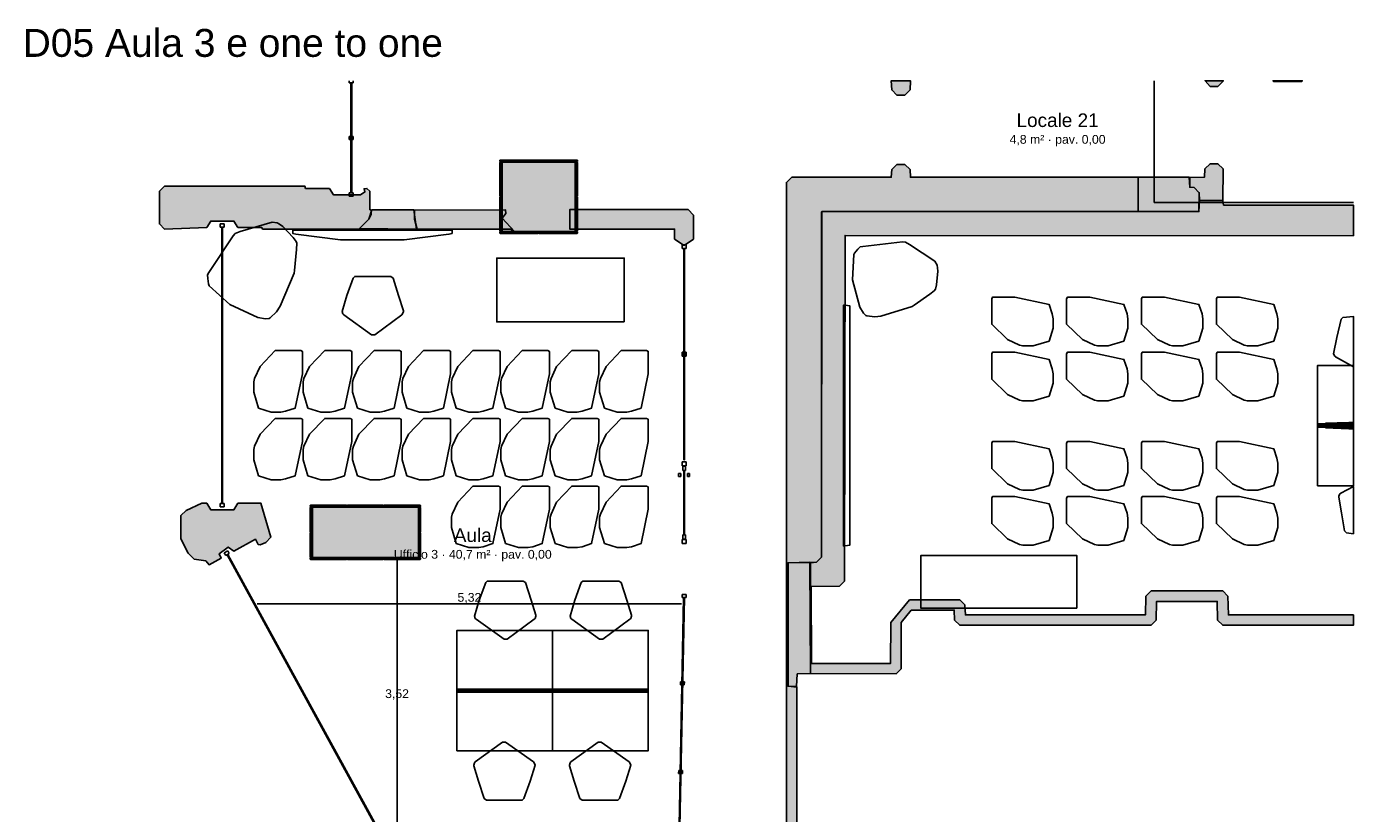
# Model space of a CAD drawing. Header units: millimetres. Extents: x -18533 to 137888, y -83624 to 7711.
# Tile 6 of 38: x -8302 to 8350, y -36166 to -26295. Entities that reach past the tile are written whole.
import ezdxf
from ezdxf.enums import TextEntityAlignment as Align

# ---------------------------------------------------------------- set-up
doc = ezdxf.new("R2010")
doc.units = ezdxf.units.MM
for name, color, linetype in [('A-ARREDI', 9, 'Continuous'), ('A-MISURE', 40, 'Continuous'), ('A-MURI-ESISTENTI', 7, 'Continuous'), ('A-MURI-NUOVI', 40, 'Continuous'), ('A-PARETI-VETRATE', 5, 'Continuous'), ('A-PILASTRI', 8, 'Continuous'), ('A-SOPPALCO-PROIEZIONE', 8, 'Continuous'), ('A-TESTI', 7, 'Continuous'), ('A-VETRINE', 4, 'Continuous')]:
    doc.layers.add(name, color=color, linetype=linetype)
doc.styles.add('VISIO', font='arial.ttf')

msp = doc.modelspace()

# ---------------------------------------------------------------- hatches: boundary and pattern name
at = {"layer": 'A-MURI-ESISTENTI'}
for points in [[(2620, -27155), (2555, -27090), (2550, -26975), (2790, -26975), (2785, -27090), (2720, -27155), (2620, -27155)], [(6715, -26980), (6650, -27045), (6550, -27045), (6489, -26975), (6715, -26975), (6715, -26980)], [(7350, -26985), (7340, -26975), (7710, -26975), (7700, -26985), (7350, -26985)], [(1680, -28615), (1680, -28620), (1675, -28620), (1675, -32950), (1610, -33015), (1530, -33016), (1530, -33015), (1255, -33020), (1255, -34570), (1365, -34580), (1365, -37110), (1942, -37111), (2843, -37111), (3030, -37111), (5850, -37111), (5850, -37115), (5920, -37115), (5985, -37180), (5990, -37865), (8350, -37865), (8350, -37995), (5920, -37995), (5855, -37930), (5850, -37245), (3030, -37245), (3030, -37873), (2843, -37873), (2843, -37245), (1235, -37245), (1235, -37111), (1235, -28250), (1300, -28185), (2550, -28185), (2555, -28090), (2620, -28025), (2720, -28025), (2785, -28090), (2790, -28185), (5650, -28185), (5650, -28615), (1680, -28615)], [(6420, -28475), (6415, -28380), (6350, -28315), (6295, -28310), (6295, -28190), (6480, -28185), (6485, -28080), (6550, -28015), (6650, -28015), (6715, -28080), (6710, -28475), (6420, -28475)], [(-5340, -28835), (-5350, -28815), (-5650, -28815), (-5700, -28735), (-5990, -28735), (-6040, -28815), (-6570, -28835), (-6635, -28770), (-6635, -28360), (-6570, -28295), (-4810, -28295), (-4800, -28325), (-4500, -28325), (-4450, -28405), (-4110, -28405), (-4056, -28369), (-4065, -28330), (-4030, -28325), (-3995, -28360), (-3995, -28590), (-3975, -28600), (-3975, -28650), (-4005, -28710), (-4130, -28835), (-5340, -28835)], [(5650, -28615), (5650, -28185), (6290, -28185), (6295, -28310), (6350, -28315), (6415, -28380), (6410, -28615), (5650, -28615)], [(6410, -28615), (6415, -28380), (6420, -28475), (6410, -28615)], [(-2230, -28835), (-3400, -28835), (-3435, -28710), (-3435, -28600), (-2290, -28595), (-2285, -28640), (-2335, -28700), (-2180, -28865), (-2230, -28835)], [(1535, -34410), (1535, -33020), (1610, -33015), (1675, -32950), (1680, -28620), (5650, -28616), (6410, -28615), (6420, -28475), (6710, -28475), (6720, -28535), (8350, -28535), (8350, -28920), (1970, -28915), (1965, -33250), (1900, -33315), (1545, -33320), (1550, -34285), (2540, -34285), (2545, -33770), (2780, -33485), (3410, -33485), (3475, -33550), (3480, -33675), (5740, -33675), (5745, -33440), (5810, -33375), (6710, -33375), (6775, -33440), (6780, -33675), (8350, -33675), (8350, -33805), (6710, -33805), (6645, -33740), (6640, -33505), (5880, -33505), (5875, -33740), (5810, -33805), (3410, -33805), (3345, -33740), (3340, -33615), (2800, -33615), (2675, -33770), (2675, -34350), (2610, -34415), (1535, -34410)], [(1675, -32950), (1675, -28620), (1680, -28620), (1675, -32950)], [(5650, -28615), (5650, -28616), (1680, -28620), (1680, -28615), (5650, -28615)], [(6410, -28615), (5650, -28616), (5650, -28615), (6410, -28615)], [(-6050, -32995), (-6200, -32975), (-6275, -32900), (-6365, -32720), (-6365, -32430), (-6300, -32365), (-6100, -32275), (-6040, -32275), (-5990, -32355), (-5700, -32355), (-5650, -32275), (-5360, -32275), (-5235, -32700), (-5300, -32765), (-5370, -32795), (-5395, -32790), (-5430, -32725), (-5700, -32875), (-5770, -32825), (-5885, -32910), (-5860, -32965), (-6010, -33045), (-6050, -32995)], [(1530, -33016), (1255, -33020), (1530, -33015), (1530, -33016)], [(1255, -34570), (1255, -33020), (1530, -33016), (1535, -34410), (1370, -34415), (1360, -34575), (1255, -34570)], [(1535, -33020), (1535, -34410), (1530, -33016), (1610, -33015), (1535, -33020)]]:
    msp.add_hatch(color=7, dxfattribs=at).paths.add_polyline_path(points)
at = {"layer": 'A-MURI-NUOVI'}
for points in [[(-4125, -28830), (-4005, -28710), (-3970, -28595), (-3440, -28595), (-3410, -28835), (-4125, -28830)], [(70, -28660), (70, -28960), (-50, -29040), (-170, -28960), (-170, -28835), (-1485, -28835), (-1485, -28590), (0, -28590), (70, -28660)]]:
    msp.add_hatch(color=40, dxfattribs=at).paths.add_polyline_path(points)
at = {"layer": 'A-PILASTRI'}
for points in [[(-2361, -27987), (-2361, -27973), (-2357, -27969), (-1882, -27969), (-1878, -27973), (-1878, -27987), (-2361, -27987)], [(-1872, -27987), (-1872, -27973), (-1868, -27969), (-1393, -27969), (-1389, -27973), (-1389, -27987), (-1872, -27987)], [(-2343, -28427), (-2357, -28427), (-2361, -28423), (-2361, -27999), (-2357, -27995), (-2343, -27995), (-2343, -28427)], [(-2335, -28865), (-2335, -27995), (-1415, -27995), (-1415, -28865), (-2335, -28865)], [(-1407, -27995), (-1393, -27995), (-1389, -27999), (-1389, -28423), (-1393, -28427), (-1407, -28427), (-1407, -27995)], [(-2343, -28865), (-2357, -28865), (-2361, -28861), (-2361, -28437), (-2357, -28433), (-2343, -28433), (-2343, -28865)], [(-1407, -28433), (-1393, -28433), (-1389, -28437), (-1389, -28861), (-1393, -28865), (-1407, -28865), (-1407, -28433)], [(-1878, -28873), (-1878, -28887), (-1882, -28891), (-2357, -28891), (-2361, -28887), (-2361, -28873), (-1878, -28873)], [(-1389, -28873), (-1389, -28887), (-1393, -28891), (-1868, -28891), (-1872, -28887), (-1872, -28873), (-1389, -28873)], [(-4741, -32317), (-4741, -32303), (-4737, -32299), (-4287, -32299), (-4283, -32303), (-4283, -32317), (-4741, -32317)], [(-4277, -32317), (-4277, -32303), (-4273, -32299), (-3827, -32299), (-3823, -32303), (-3823, -32317), (-4277, -32317)], [(-3817, -32317), (-3817, -32303), (-3813, -32299), (-3363, -32299), (-3359, -32303), (-3359, -32317), (-3817, -32317)], [(-4723, -32637), (-4737, -32637), (-4741, -32633), (-4741, -32329), (-4737, -32325), (-4723, -32325), (-4723, -32637)], [(-4715, -32955), (-4715, -32325), (-3385, -32325), (-3385, -32955), (-4715, -32955)], [(-3377, -32325), (-3363, -32325), (-3359, -32329), (-3359, -32633), (-3363, -32637), (-3377, -32637), (-3377, -32325)], [(-4723, -32955), (-4737, -32955), (-4741, -32951), (-4741, -32647), (-4737, -32643), (-4723, -32643), (-4723, -32955)], [(-3377, -32643), (-3363, -32643), (-3359, -32647), (-3359, -32951), (-3363, -32955), (-3377, -32955), (-3377, -32643)], [(-4283, -32963), (-4283, -32977), (-4287, -32981), (-4737, -32981), (-4741, -32977), (-4741, -32963), (-4283, -32963)], [(-3823, -32963), (-3823, -32977), (-3827, -32981), (-4273, -32981), (-4277, -32977), (-4277, -32963), (-3823, -32963)], [(-3359, -32963), (-3359, -32977), (-3363, -32981), (-3813, -32981), (-3817, -32977), (-3817, -32963), (-3359, -32963)]]:
    msp.add_hatch(color=8, dxfattribs=at).paths.add_polyline_path(points)

# ---------------------------------------------------------------- linework, layer by layer
at = {"layer": 'A-ARREDI'}
for points in [[(-5117, -29804), (-5163, -29874), (-5244, -29950), (-5256, -29959), (-5301, -29962), (-5399, -29945), (-5750, -29782), (-6010, -29546), (-6017, -29523), (-6027, -29454), (-6031, -29409), (-6014, -29378), (-5709, -28918), (-5682, -28889), (-5622, -28866), (-5221, -28747), (-5156, -28759), (-5126, -28775), (-5086, -28805), (-4954, -28940), (-4918, -28991), (-4911, -29014), (-4914, -29092), (-4938, -29356), (-4943, -29388), (-5117, -29804)], [(-5117, -29804), (-5163, -29874), (-5244, -29950), (-5256, -29959), (-5301, -29962), (-5399, -29945), (-5750, -29782), (-6010, -29546), (-6017, -29523), (-6027, -29454), (-6031, -29409), (-6014, -29378), (-5709, -28918), (-5682, -28889), (-5622, -28866), (-5221, -28747), (-5156, -28759), (-5126, -28775), (-5086, -28805), (-4954, -28940), (-4918, -28991), (-4911, -29014), (-4914, -29092), (-4938, -29356), (-4943, -29388), (-5117, -29804)], [(-2962, -28890), (-3002, -28900), (-3562, -28970), (-4362, -28970), (-4922, -28900), (-4962, -28890), (-4962, -28850), (-2962, -28850), (-2962, -28890)], [(-2962, -28890), (-3002, -28900), (-3562, -28970), (-4362, -28970), (-4922, -28900), (-4962, -28890), (-4962, -28850), (-2962, -28850), (-2962, -28890)], [(2420, -29927), (2344, -29937), (2245, -29925), (2231, -29921), (2202, -29891), (2157, -29813), (2065, -29474), (2078, -29155), (2090, -29136), (2132, -29089), (2161, -29060), (2192, -29054), (2691, -28997), (2727, -29000), (2778, -29028), (3095, -29237), (3125, -29289), (3131, -29320), (3134, -29365), (3117, -29536), (3103, -29591), (3090, -29609), (3035, -29653), (2837, -29790), (2811, -29805), (2420, -29927)], [(2420, -29927), (2344, -29937), (2245, -29925), (2231, -29921), (2202, -29891), (2157, -29813), (2065, -29474), (2078, -29155), (2090, -29136), (2132, -29089), (2161, -29060), (2192, -29054), (2691, -28997), (2727, -29000), (2778, -29028), (3095, -29237), (3125, -29289), (3131, -29320), (3134, -29365), (3117, -29536), (3103, -29591), (3090, -29609), (3035, -29653), (2837, -29790), (2811, -29805), (2420, -29927)], [(-800, -30000), (-2400, -30000), (-2400, -29200), (-800, -29200), (-800, -30000)], [(-800, -30000), (-2400, -30000), (-2400, -29200), (-800, -29200), (-800, -30000)], [(-3702, -29450), (-3632, -29670), (-3572, -29860), (-3572, -29870), (-3582, -29900), (-3592, -29910), (-3932, -30160), (-3972, -30160), (-4322, -29910), (-4332, -29900), (-4342, -29870), (-4282, -29670), (-4202, -29450), (-4182, -29430), (-3732, -29430), (-3702, -29450)], [(-3702, -29450), (-3632, -29670), (-3572, -29860), (-3572, -29870), (-3582, -29900), (-3592, -29910), (-3932, -30160), (-3972, -30160), (-4322, -29910), (-4332, -29900), (-4342, -29870), (-4282, -29670), (-4202, -29450), (-4182, -29430), (-3732, -29430), (-3702, -29450)], [(1970, -32810), (1950, -32810), (1950, -29790), (1970, -29790), (2030, -29800), (2030, -32800), (1970, -32810)], [(1970, -32810), (1950, -32810), (1950, -29790), (1970, -29790), (2030, -29800), (2030, -32800), (1970, -32810)], [(4530, -30240), (4330, -30300), (4200, -30300), (4160, -30290), (4010, -30220), (3810, -30030), (3810, -29710), (3820, -29690), (4100, -29690), (4530, -29780), (4570, -29900), (4580, -29960), (4580, -30080), (4530, -30240)], [(4530, -30240), (4330, -30300), (4200, -30300), (4160, -30290), (4010, -30220), (3810, -30030), (3810, -29710), (3820, -29690), (4100, -29690), (4530, -29780), (4570, -29900), (4580, -29960), (4580, -30080), (4530, -30240)], [(5470, -30240), (5270, -30300), (5140, -30300), (5100, -30290), (4950, -30220), (4750, -30030), (4750, -29710), (4760, -29690), (5040, -29690), (5470, -29780), (5510, -29900), (5520, -29960), (5520, -30080), (5470, -30240)], [(5470, -30240), (5270, -30300), (5140, -30300), (5100, -30290), (4950, -30220), (4750, -30030), (4750, -29710), (4760, -29690), (5040, -29690), (5470, -29780), (5510, -29900), (5520, -29960), (5520, -30080), (5470, -30240)], [(6410, -30240), (6210, -30300), (6080, -30300), (6040, -30290), (5890, -30220), (5690, -30030), (5690, -29710), (5700, -29690), (5980, -29690), (6410, -29780), (6450, -29900), (6460, -29960), (6460, -30080), (6410, -30240)], [(6410, -30240), (6210, -30300), (6080, -30300), (6040, -30290), (5890, -30220), (5690, -30030), (5690, -29710), (5700, -29690), (5980, -29690), (6410, -29780), (6450, -29900), (6460, -29960), (6460, -30080), (6410, -30240)], [(7350, -30240), (7150, -30300), (7020, -30300), (6980, -30290), (6830, -30220), (6630, -30030), (6630, -29710), (6640, -29690), (6920, -29690), (7350, -29780), (7390, -29900), (7400, -29960), (7400, -30080), (7350, -30240)], [(7350, -30240), (7150, -30300), (7020, -30300), (6980, -30290), (6830, -30220), (6630, -30030), (6630, -29710), (6640, -29690), (6920, -29690), (7350, -29780), (7390, -29900), (7400, -29960), (7400, -30080), (7350, -30240)], [(8126, -30437), (8115, -30428), (8101, -30399), (8140, -30194), (8197, -29967), (8215, -29945), (8350, -29931), (8350, -30564), (8126, -30437)], [(8126, -30437), (8115, -30428), (8101, -30399), (8140, -30194), (8197, -29967), (8215, -29945), (8350, -29931), (8350, -30564), (8126, -30437)], [(-5390, -31080), (-5450, -30880), (-5450, -30750), (-5440, -30710), (-5370, -30560), (-5180, -30360), (-4860, -30360), (-4840, -30370), (-4840, -30650), (-4930, -31080), (-5050, -31120), (-5110, -31130), (-5230, -31130), (-5390, -31080)], [(-5390, -31080), (-5450, -30880), (-5450, -30750), (-5440, -30710), (-5370, -30560), (-5180, -30360), (-4860, -30360), (-4840, -30370), (-4840, -30650), (-4930, -31080), (-5050, -31120), (-5110, -31130), (-5230, -31130), (-5390, -31080)], [(-4770, -31080), (-4830, -30880), (-4830, -30750), (-4820, -30710), (-4750, -30560), (-4560, -30360), (-4240, -30360), (-4220, -30370), (-4220, -30650), (-4310, -31080), (-4430, -31120), (-4490, -31130), (-4610, -31130), (-4770, -31080)], [(-4770, -31080), (-4830, -30880), (-4830, -30750), (-4820, -30710), (-4750, -30560), (-4560, -30360), (-4240, -30360), (-4220, -30370), (-4220, -30650), (-4310, -31080), (-4430, -31120), (-4490, -31130), (-4610, -31130), (-4770, -31080)], [(-4150, -31080), (-4210, -30880), (-4210, -30750), (-4200, -30710), (-4130, -30560), (-3940, -30360), (-3620, -30360), (-3600, -30370), (-3600, -30650), (-3690, -31080), (-3810, -31120), (-3870, -31130), (-3990, -31130), (-4150, -31080)], [(-4150, -31080), (-4210, -30880), (-4210, -30750), (-4200, -30710), (-4130, -30560), (-3940, -30360), (-3620, -30360), (-3600, -30370), (-3600, -30650), (-3690, -31080), (-3810, -31120), (-3870, -31130), (-3990, -31130), (-4150, -31080)], [(-3530, -31080), (-3590, -30880), (-3590, -30750), (-3580, -30710), (-3510, -30560), (-3320, -30360), (-3000, -30360), (-2980, -30370), (-2980, -30650), (-3070, -31080), (-3190, -31120), (-3250, -31130), (-3370, -31130), (-3530, -31080)], [(-3530, -31080), (-3590, -30880), (-3590, -30750), (-3580, -30710), (-3510, -30560), (-3320, -30360), (-3000, -30360), (-2980, -30370), (-2980, -30650), (-3070, -31080), (-3190, -31120), (-3250, -31130), (-3370, -31130), (-3530, -31080)], [(-2910, -31080), (-2970, -30880), (-2970, -30750), (-2960, -30710), (-2890, -30560), (-2700, -30360), (-2380, -30360), (-2360, -30370), (-2360, -30650), (-2450, -31080), (-2570, -31120), (-2630, -31130), (-2750, -31130), (-2910, -31080)], [(-2910, -31080), (-2970, -30880), (-2970, -30750), (-2960, -30710), (-2890, -30560), (-2700, -30360), (-2380, -30360), (-2360, -30370), (-2360, -30650), (-2450, -31080), (-2570, -31120), (-2630, -31130), (-2750, -31130), (-2910, -31080)], [(-2290, -31080), (-2350, -30880), (-2350, -30750), (-2340, -30710), (-2270, -30560), (-2080, -30360), (-1760, -30360), (-1740, -30370), (-1740, -30650), (-1830, -31080), (-1950, -31120), (-2010, -31130), (-2130, -31130), (-2290, -31080)], [(-2290, -31080), (-2350, -30880), (-2350, -30750), (-2340, -30710), (-2270, -30560), (-2080, -30360), (-1760, -30360), (-1740, -30370), (-1740, -30650), (-1830, -31080), (-1950, -31120), (-2010, -31130), (-2130, -31130), (-2290, -31080)], [(-1670, -31080), (-1730, -30880), (-1730, -30750), (-1720, -30710), (-1650, -30560), (-1460, -30360), (-1140, -30360), (-1120, -30370), (-1120, -30650), (-1210, -31080), (-1330, -31120), (-1390, -31130), (-1510, -31130), (-1670, -31080)], [(-1670, -31080), (-1730, -30880), (-1730, -30750), (-1720, -30710), (-1650, -30560), (-1460, -30360), (-1140, -30360), (-1120, -30370), (-1120, -30650), (-1210, -31080), (-1330, -31120), (-1390, -31130), (-1510, -31130), (-1670, -31080)], [(-1050, -31080), (-1110, -30880), (-1110, -30750), (-1100, -30710), (-1030, -30560), (-840, -30360), (-520, -30360), (-500, -30370), (-500, -30650), (-590, -31080), (-710, -31120), (-770, -31130), (-890, -31130), (-1050, -31080)], [(-1050, -31080), (-1110, -30880), (-1110, -30750), (-1100, -30710), (-1030, -30560), (-840, -30360), (-520, -30360), (-500, -30370), (-500, -30650), (-590, -31080), (-710, -31120), (-770, -31130), (-890, -31130), (-1050, -31080)], [(4530, -30930), (4330, -30990), (4200, -30990), (4160, -30980), (4010, -30910), (3810, -30720), (3810, -30400), (3820, -30380), (4100, -30380), (4530, -30470), (4570, -30590), (4580, -30650), (4580, -30770), (4530, -30930)], [(4530, -30930), (4330, -30990), (4200, -30990), (4160, -30980), (4010, -30910), (3810, -30720), (3810, -30400), (3820, -30380), (4100, -30380), (4530, -30470), (4570, -30590), (4580, -30650), (4580, -30770), (4530, -30930)], [(5470, -30930), (5270, -30990), (5140, -30990), (5100, -30980), (4950, -30910), (4750, -30720), (4750, -30400), (4760, -30380), (5040, -30380), (5470, -30470), (5510, -30590), (5520, -30650), (5520, -30770), (5470, -30930)], [(5470, -30930), (5270, -30990), (5140, -30990), (5100, -30980), (4950, -30910), (4750, -30720), (4750, -30400), (4760, -30380), (5040, -30380), (5470, -30470), (5510, -30590), (5520, -30650), (5520, -30770), (5470, -30930)], [(6410, -30930), (6210, -30990), (6080, -30990), (6040, -30980), (5890, -30910), (5690, -30720), (5690, -30400), (5700, -30380), (5980, -30380), (6410, -30470), (6450, -30590), (6460, -30650), (6460, -30770), (6410, -30930)], [(6410, -30930), (6210, -30990), (6080, -30990), (6040, -30980), (5890, -30910), (5690, -30720), (5690, -30400), (5700, -30380), (5980, -30380), (6410, -30470), (6450, -30590), (6460, -30650), (6460, -30770), (6410, -30930)], [(7350, -30930), (7150, -30990), (7020, -30990), (6980, -30980), (6830, -30910), (6630, -30720), (6630, -30400), (6640, -30380), (6920, -30380), (7350, -30470), (7390, -30590), (7400, -30650), (7400, -30770), (7350, -30930)], [(7350, -30930), (7150, -30990), (7020, -30990), (6980, -30980), (6830, -30910), (6630, -30720), (6630, -30400), (6640, -30380), (6920, -30380), (7350, -30470), (7390, -30590), (7400, -30650), (7400, -30770), (7350, -30930)], [(7900, -31305), (7900, -30545), (8350, -30545), (8350, -31305), (7900, -31305)], [(7900, -31305), (7900, -30545), (8350, -30545), (8350, -31305), (7900, -31305)], [(-5390, -31930), (-5450, -31730), (-5450, -31600), (-5440, -31560), (-5370, -31410), (-5180, -31210), (-4860, -31210), (-4840, -31220), (-4840, -31500), (-4930, -31930), (-5050, -31970), (-5110, -31980), (-5230, -31980), (-5390, -31930)], [(-5390, -31930), (-5450, -31730), (-5450, -31600), (-5440, -31560), (-5370, -31410), (-5180, -31210), (-4860, -31210), (-4840, -31220), (-4840, -31500), (-4930, -31930), (-5050, -31970), (-5110, -31980), (-5230, -31980), (-5390, -31930)], [(-4770, -31930), (-4830, -31730), (-4830, -31600), (-4820, -31560), (-4750, -31410), (-4560, -31210), (-4240, -31210), (-4220, -31220), (-4220, -31500), (-4310, -31930), (-4430, -31970), (-4490, -31980), (-4610, -31980), (-4770, -31930)], [(-4770, -31930), (-4830, -31730), (-4830, -31600), (-4820, -31560), (-4750, -31410), (-4560, -31210), (-4240, -31210), (-4220, -31220), (-4220, -31500), (-4310, -31930), (-4430, -31970), (-4490, -31980), (-4610, -31980), (-4770, -31930)], [(-4150, -31930), (-4210, -31730), (-4210, -31600), (-4200, -31560), (-4130, -31410), (-3940, -31210), (-3620, -31210), (-3600, -31220), (-3600, -31500), (-3690, -31930), (-3810, -31970), (-3870, -31980), (-3990, -31980), (-4150, -31930)], [(-4150, -31930), (-4210, -31730), (-4210, -31600), (-4200, -31560), (-4130, -31410), (-3940, -31210), (-3620, -31210), (-3600, -31220), (-3600, -31500), (-3690, -31930), (-3810, -31970), (-3870, -31980), (-3990, -31980), (-4150, -31930)], [(-3530, -31930), (-3590, -31730), (-3590, -31600), (-3580, -31560), (-3510, -31410), (-3320, -31210), (-3000, -31210), (-2980, -31220), (-2980, -31500), (-3070, -31930), (-3190, -31970), (-3250, -31980), (-3370, -31980), (-3530, -31930)], [(-3530, -31930), (-3590, -31730), (-3590, -31600), (-3580, -31560), (-3510, -31410), (-3320, -31210), (-3000, -31210), (-2980, -31220), (-2980, -31500), (-3070, -31930), (-3190, -31970), (-3250, -31980), (-3370, -31980), (-3530, -31930)], [(-2910, -31930), (-2970, -31730), (-2970, -31600), (-2960, -31560), (-2890, -31410), (-2700, -31210), (-2380, -31210), (-2360, -31220), (-2360, -31500), (-2450, -31930), (-2570, -31970), (-2630, -31980), (-2750, -31980), (-2910, -31930)], [(-2910, -31930), (-2970, -31730), (-2970, -31600), (-2960, -31560), (-2890, -31410), (-2700, -31210), (-2380, -31210), (-2360, -31220), (-2360, -31500), (-2450, -31930), (-2570, -31970), (-2630, -31980), (-2750, -31980), (-2910, -31930)], [(-2290, -31930), (-2350, -31730), (-2350, -31600), (-2340, -31560), (-2270, -31410), (-2080, -31210), (-1760, -31210), (-1740, -31220), (-1740, -31500), (-1830, -31930), (-1950, -31970), (-2010, -31980), (-2130, -31980), (-2290, -31930)], [(-2290, -31930), (-2350, -31730), (-2350, -31600), (-2340, -31560), (-2270, -31410), (-2080, -31210), (-1760, -31210), (-1740, -31220), (-1740, -31500), (-1830, -31930), (-1950, -31970), (-2010, -31980), (-2130, -31980), (-2290, -31930)], [(-1670, -31930), (-1730, -31730), (-1730, -31600), (-1720, -31560), (-1650, -31410), (-1460, -31210), (-1140, -31210), (-1120, -31220), (-1120, -31500), (-1210, -31930), (-1330, -31970), (-1390, -31980), (-1510, -31980), (-1670, -31930)], [(-1670, -31930), (-1730, -31730), (-1730, -31600), (-1720, -31560), (-1650, -31410), (-1460, -31210), (-1140, -31210), (-1120, -31220), (-1120, -31500), (-1210, -31930), (-1330, -31970), (-1390, -31980), (-1510, -31980), (-1670, -31930)], [(-1050, -31930), (-1110, -31730), (-1110, -31600), (-1100, -31560), (-1030, -31410), (-840, -31210), (-520, -31210), (-500, -31220), (-500, -31500), (-590, -31930), (-710, -31970), (-770, -31980), (-890, -31980), (-1050, -31930)], [(-1050, -31930), (-1110, -31730), (-1110, -31600), (-1100, -31560), (-1030, -31410), (-840, -31210), (-520, -31210), (-500, -31220), (-500, -31500), (-590, -31930), (-710, -31970), (-770, -31980), (-890, -31980), (-1050, -31930)], [(7900, -31280), (8350, -31280), (8350, -31320), (7900, -31320), (7900, -31280)], [(7900, -31280), (8350, -31280), (8350, -31320), (7900, -31320), (7900, -31280)], [(7900, -31295), (8350, -31295), (8350, -32055), (7900, -32055), (7900, -31295)], [(7900, -31295), (8350, -31295), (8350, -32055), (7900, -32055), (7900, -31295)], [(8000, -31330), (8000, -31270), (8290, -31260), (8350, -31260), (8350, -31340), (8290, -31340), (8000, -31330)], [(8000, -31330), (8000, -31270), (8290, -31260), (8350, -31260), (8350, -31340), (8290, -31340), (8000, -31330)], [(4530, -32050), (4330, -32110), (4200, -32110), (4160, -32100), (4010, -32030), (3810, -31840), (3810, -31520), (3820, -31500), (4100, -31500), (4530, -31590), (4570, -31710), (4580, -31770), (4580, -31890), (4530, -32050)], [(4530, -32050), (4330, -32110), (4200, -32110), (4160, -32100), (4010, -32030), (3810, -31840), (3810, -31520), (3820, -31500), (4100, -31500), (4530, -31590), (4570, -31710), (4580, -31770), (4580, -31890), (4530, -32050)], [(5470, -32050), (5270, -32110), (5140, -32110), (5100, -32100), (4950, -32030), (4750, -31840), (4750, -31520), (4760, -31500), (5040, -31500), (5470, -31590), (5510, -31710), (5520, -31770), (5520, -31890), (5470, -32050)], [(5470, -32050), (5270, -32110), (5140, -32110), (5100, -32100), (4950, -32030), (4750, -31840), (4750, -31520), (4760, -31500), (5040, -31500), (5470, -31590), (5510, -31710), (5520, -31770), (5520, -31890), (5470, -32050)], [(6410, -32050), (6210, -32110), (6080, -32110), (6040, -32100), (5890, -32030), (5690, -31840), (5690, -31520), (5700, -31500), (5980, -31500), (6410, -31590), (6450, -31710), (6460, -31770), (6460, -31890), (6410, -32050)], [(6410, -32050), (6210, -32110), (6080, -32110), (6040, -32100), (5890, -32030), (5690, -31840), (5690, -31520), (5700, -31500), (5980, -31500), (6410, -31590), (6450, -31710), (6460, -31770), (6460, -31890), (6410, -32050)], [(7350, -32050), (7150, -32110), (7020, -32110), (6980, -32100), (6830, -32030), (6630, -31840), (6630, -31520), (6640, -31500), (6920, -31500), (7350, -31590), (7390, -31710), (7400, -31770), (7400, -31890), (7350, -32050)], [(7350, -32050), (7150, -32110), (7020, -32110), (6980, -32100), (6830, -32030), (6630, -31840), (6630, -31520), (6640, -31500), (6920, -31500), (7350, -31590), (7390, -31710), (7400, -31770), (7400, -31890), (7350, -32050)], [(-2910, -32780), (-2970, -32580), (-2970, -32450), (-2960, -32410), (-2890, -32260), (-2700, -32060), (-2380, -32060), (-2360, -32070), (-2360, -32350), (-2450, -32780), (-2570, -32820), (-2630, -32830), (-2750, -32830), (-2910, -32780)], [(-2910, -32780), (-2970, -32580), (-2970, -32450), (-2960, -32410), (-2890, -32260), (-2700, -32060), (-2380, -32060), (-2360, -32070), (-2360, -32350), (-2450, -32780), (-2570, -32820), (-2630, -32830), (-2750, -32830), (-2910, -32780)], [(-2290, -32780), (-2350, -32580), (-2350, -32450), (-2340, -32410), (-2270, -32260), (-2080, -32060), (-1760, -32060), (-1740, -32070), (-1740, -32350), (-1830, -32780), (-1950, -32820), (-2010, -32830), (-2130, -32830), (-2290, -32780)], [(-2290, -32780), (-2350, -32580), (-2350, -32450), (-2340, -32410), (-2270, -32260), (-2080, -32060), (-1760, -32060), (-1740, -32070), (-1740, -32350), (-1830, -32780), (-1950, -32820), (-2010, -32830), (-2130, -32830), (-2290, -32780)], [(-1670, -32780), (-1730, -32580), (-1730, -32450), (-1720, -32410), (-1650, -32260), (-1460, -32060), (-1140, -32060), (-1120, -32070), (-1120, -32350), (-1210, -32780), (-1330, -32820), (-1390, -32830), (-1510, -32830), (-1670, -32780)], [(-1670, -32780), (-1730, -32580), (-1730, -32450), (-1720, -32410), (-1650, -32260), (-1460, -32060), (-1140, -32060), (-1120, -32070), (-1120, -32350), (-1210, -32780), (-1330, -32820), (-1390, -32830), (-1510, -32830), (-1670, -32780)], [(-1050, -32780), (-1110, -32580), (-1110, -32450), (-1100, -32410), (-1030, -32260), (-840, -32060), (-520, -32060), (-500, -32070), (-500, -32350), (-590, -32780), (-710, -32820), (-770, -32830), (-890, -32830), (-1050, -32780)], [(-1050, -32780), (-1110, -32580), (-1110, -32450), (-1100, -32410), (-1030, -32260), (-840, -32060), (-520, -32060), (-500, -32070), (-500, -32350), (-590, -32780), (-710, -32820), (-770, -32830), (-890, -32830), (-1050, -32780)], [(8237, -32621), (8198, -32393), (8165, -32197), (8166, -32187), (8180, -32158), (8192, -32150), (8350, -32064), (8350, -32657), (8264, -32645), (8237, -32621)], [(8237, -32621), (8198, -32393), (8165, -32197), (8166, -32187), (8180, -32158), (8192, -32150), (8350, -32064), (8350, -32657), (8264, -32645), (8237, -32621)], [(4530, -32740), (4330, -32800), (4200, -32800), (4160, -32790), (4010, -32720), (3810, -32530), (3810, -32210), (3820, -32190), (4100, -32190), (4530, -32280), (4570, -32400), (4580, -32460), (4580, -32580), (4530, -32740)], [(4530, -32740), (4330, -32800), (4200, -32800), (4160, -32790), (4010, -32720), (3810, -32530), (3810, -32210), (3820, -32190), (4100, -32190), (4530, -32280), (4570, -32400), (4580, -32460), (4580, -32580), (4530, -32740)], [(5470, -32740), (5270, -32800), (5140, -32800), (5100, -32790), (4950, -32720), (4750, -32530), (4750, -32210), (4760, -32190), (5040, -32190), (5470, -32280), (5510, -32400), (5520, -32460), (5520, -32580), (5470, -32740)], [(5470, -32740), (5270, -32800), (5140, -32800), (5100, -32790), (4950, -32720), (4750, -32530), (4750, -32210), (4760, -32190), (5040, -32190), (5470, -32280), (5510, -32400), (5520, -32460), (5520, -32580), (5470, -32740)], [(6410, -32740), (6210, -32800), (6080, -32800), (6040, -32790), (5890, -32720), (5690, -32530), (5690, -32210), (5700, -32190), (5980, -32190), (6410, -32280), (6450, -32400), (6460, -32460), (6460, -32580), (6410, -32740)], [(6410, -32740), (6210, -32800), (6080, -32800), (6040, -32790), (5890, -32720), (5690, -32530), (5690, -32210), (5700, -32190), (5980, -32190), (6410, -32280), (6450, -32400), (6460, -32460), (6460, -32580), (6410, -32740)], [(7350, -32740), (7150, -32800), (7020, -32800), (6980, -32790), (6830, -32720), (6630, -32530), (6630, -32210), (6640, -32190), (6920, -32190), (7350, -32280), (7390, -32400), (7400, -32460), (7400, -32580), (7350, -32740)], [(7350, -32740), (7150, -32800), (7020, -32800), (6980, -32790), (6830, -32720), (6630, -32530), (6630, -32210), (6640, -32190), (6920, -32190), (7350, -32280), (7390, -32400), (7400, -32460), (7400, -32580), (7350, -32740)], [(4880, -33590), (2920, -33590), (2920, -32930), (4880, -32930), (4880, -33590)], [(4880, -33590), (2920, -33590), (2920, -32930), (4880, -32930), (4880, -33590)], [(-2040, -33270), (-1970, -33490), (-1910, -33680), (-1910, -33690), (-1920, -33720), (-1930, -33730), (-2270, -33980), (-2310, -33980), (-2660, -33730), (-2670, -33720), (-2680, -33690), (-2620, -33490), (-2540, -33270), (-2520, -33250), (-2070, -33250), (-2040, -33270)], [(-2040, -33270), (-1970, -33490), (-1910, -33680), (-1910, -33690), (-1920, -33720), (-1930, -33730), (-2270, -33980), (-2310, -33980), (-2660, -33730), (-2670, -33720), (-2680, -33690), (-2620, -33490), (-2540, -33270), (-2520, -33250), (-2070, -33250), (-2040, -33270)], [(-840, -33270), (-770, -33490), (-710, -33680), (-710, -33690), (-720, -33720), (-730, -33730), (-1070, -33980), (-1110, -33980), (-1460, -33730), (-1470, -33720), (-1480, -33690), (-1420, -33490), (-1340, -33270), (-1320, -33250), (-870, -33250), (-840, -33270)], [(-840, -33270), (-770, -33490), (-710, -33680), (-710, -33690), (-720, -33720), (-730, -33730), (-1070, -33980), (-1110, -33980), (-1460, -33730), (-1470, -33720), (-1480, -33690), (-1420, -33490), (-1340, -33270), (-1320, -33250), (-870, -33250), (-840, -33270)], [(-1700, -34630), (-2900, -34630), (-2900, -33870), (-1700, -33870), (-1700, -34630)], [(-1700, -34630), (-2900, -34630), (-2900, -33870), (-1700, -33870), (-1700, -34630)], [(-500, -34630), (-1700, -34630), (-1700, -33870), (-500, -33870), (-500, -34630)], [(-500, -34630), (-1700, -34630), (-1700, -33870), (-500, -33870), (-500, -34630)], [(-2900, -34605), (-1700, -34605), (-1700, -34645), (-2900, -34645), (-2900, -34605)], [(-2900, -34605), (-1700, -34605), (-1700, -34645), (-2900, -34645), (-2900, -34605)], [(-2900, -34620), (-1700, -34620), (-1700, -35380), (-2900, -35380), (-2900, -34620)], [(-2900, -34620), (-1700, -34620), (-1700, -35380), (-2900, -35380), (-2900, -34620)], [(-1700, -34605), (-500, -34605), (-500, -34645), (-1700, -34645), (-1700, -34605)], [(-1700, -34605), (-500, -34605), (-500, -34645), (-1700, -34645), (-1700, -34605)], [(-1700, -34620), (-500, -34620), (-500, -35380), (-1700, -35380), (-1700, -34620)], [(-1700, -34620), (-500, -34620), (-500, -35380), (-1700, -35380), (-1700, -34620)], [(-2560, -35980), (-2630, -35760), (-2690, -35570), (-2690, -35560), (-2680, -35530), (-2670, -35520), (-2330, -35270), (-2290, -35270), (-1940, -35520), (-1930, -35530), (-1920, -35560), (-1980, -35760), (-2060, -35980), (-2080, -36000), (-2530, -36000), (-2560, -35980)], [(-2560, -35980), (-2630, -35760), (-2690, -35570), (-2690, -35560), (-2680, -35530), (-2670, -35520), (-2330, -35270), (-2290, -35270), (-1940, -35520), (-1930, -35530), (-1920, -35560), (-1980, -35760), (-2060, -35980), (-2080, -36000), (-2530, -36000), (-2560, -35980)], [(-1360, -35980), (-1430, -35760), (-1490, -35570), (-1490, -35560), (-1480, -35530), (-1470, -35520), (-1130, -35270), (-1090, -35270), (-740, -35520), (-730, -35530), (-720, -35560), (-780, -35760), (-860, -35980), (-880, -36000), (-1330, -36000), (-1360, -35980)], [(-1360, -35980), (-1430, -35760), (-1490, -35570), (-1490, -35560), (-1480, -35530), (-1470, -35520), (-1130, -35270), (-1090, -35270), (-740, -35520), (-730, -35530), (-720, -35560), (-780, -35760), (-860, -35980), (-880, -36000), (-1330, -36000), (-1360, -35980)]]:
    msp.add_lwpolyline(points, close=True, dxfattribs=at)
at = {"layer": 'A-MISURE'}
for p, q in [((-3652, -36505), (-3652, -32982)), ((-5406, -33535), (-82, -33535))]:
    msp.add_line(p, q, dxfattribs=at)
at = {"layer": 'A-MURI-ESISTENTI'}
for points in [[(2620, -27155), (2555, -27090), (2550, -26975), (2790, -26975), (2785, -27090), (2720, -27155), (2620, -27155)], [(6715, -26980), (6650, -27045), (6550, -27045), (6489, -26975), (6715, -26975), (6715, -26980)], [(7350, -26985), (7340, -26975), (7710, -26975), (7700, -26985), (7350, -26985)], [(6420, -28475), (6415, -28380), (6350, -28315), (6295, -28310), (6295, -28190), (6480, -28185), (6485, -28080), (6550, -28015), (6650, -28015), (6715, -28080), (6710, -28475), (6420, -28475)], [(-5340, -28835), (-5350, -28815), (-5650, -28815), (-5700, -28735), (-5990, -28735), (-6040, -28815), (-6570, -28835), (-6635, -28770), (-6635, -28360), (-6570, -28295), (-4810, -28295), (-4800, -28325), (-4500, -28325), (-4450, -28405), (-4110, -28405), (-4056, -28369), (-4065, -28330), (-4030, -28325), (-3995, -28360), (-3995, -28590), (-3975, -28600), (-3975, -28650), (-4005, -28710), (-4130, -28835), (-5340, -28835)], [(5650, -28615), (5650, -28185), (6290, -28185), (6295, -28310), (6350, -28315), (6415, -28380), (6410, -28615), (5650, -28615)], [(6410, -28615), (6415, -28380), (6420, -28475), (6410, -28615)], [(-2230, -28835), (-3400, -28835), (-3435, -28710), (-3435, -28600), (-2290, -28595), (-2285, -28640), (-2335, -28700), (-2180, -28865), (-2230, -28835)], [(1535, -34410), (1535, -33020), (1610, -33015), (1675, -32950), (1680, -28620), (5650, -28616), (6410, -28615), (6420, -28475), (6710, -28475), (6720, -28535), (8350, -28535), (8350, -28920), (1970, -28915), (1965, -33250), (1900, -33315), (1545, -33320), (1550, -34285), (2540, -34285), (2545, -33770), (2780, -33485), (3410, -33485), (3475, -33550), (3480, -33675), (5740, -33675), (5745, -33440), (5810, -33375), (6710, -33375), (6775, -33440), (6780, -33675), (8350, -33675), (8350, -33805), (6710, -33805), (6645, -33740), (6640, -33505), (5880, -33505), (5875, -33740), (5810, -33805), (3410, -33805), (3345, -33740), (3340, -33615), (2800, -33615), (2675, -33770), (2675, -34350), (2610, -34415), (1535, -34410)], [(1675, -32950), (1675, -28620), (1680, -28620), (1675, -32950)], [(5650, -28615), (5650, -28616), (1680, -28620), (1680, -28615), (5650, -28615)], [(6410, -28615), (5650, -28616), (5650, -28615), (6410, -28615)], [(-6050, -32995), (-6200, -32975), (-6275, -32900), (-6365, -32720), (-6365, -32430), (-6300, -32365), (-6100, -32275), (-6040, -32275), (-5990, -32355), (-5700, -32355), (-5650, -32275), (-5360, -32275), (-5235, -32700), (-5300, -32765), (-5370, -32795), (-5395, -32790), (-5430, -32725), (-5700, -32875), (-5770, -32825), (-5885, -32910), (-5860, -32965), (-6010, -33045), (-6050, -32995)], [(1530, -33016), (1255, -33020), (1530, -33015), (1530, -33016)], [(1255, -34570), (1255, -33020), (1530, -33016), (1535, -34410), (1370, -34415), (1360, -34575), (1255, -34570)], [(1535, -33020), (1535, -34410), (1530, -33016), (1610, -33015), (1535, -33020)]]:
    msp.add_lwpolyline(points, close=True, dxfattribs=at)
msp.add_lwpolyline([(1235, -37111), (1235, -28250), (1300, -28185), (2550, -28185), (2555, -28090), (2620, -28025), (2720, -28025), (2785, -28090), (2790, -28185), (5650, -28185), (5650, -28615), (1680, -28615), (1680, -28615), (1680, -28620), (1675, -28620), (1675, -32950), (1610, -33015), (1530, -33016), (1530, -33015), (1255, -33020), (1255, -34570), (1365, -34580), (1365, -37110)], dxfattribs=at)
at = {"layer": 'A-MURI-NUOVI'}
for points in [[(-4125, -28830), (-4005, -28710), (-3970, -28595), (-3440, -28595), (-3410, -28835), (-4125, -28830)], [(70, -28660), (70, -28960), (-50, -29040), (-170, -28960), (-170, -28835), (-1485, -28835), (-1485, -28590), (0, -28590), (70, -28660)]]:
    msp.add_lwpolyline(points, close=True, dxfattribs=at)
at = {"layer": 'A-PARETI-VETRATE'}
for p, q in [((-4251, -27002), (-4251, -26975)), ((-4201, -27002), (-4201, -26975)), ((-4251, -27002), (-4201, -27002)), ((-4231, -27002), (-4221, -27002)), ((-4231, -28382), (-4231, -27002)), ((-4221, -28382), (-4221, -27002)), ((-4251, -27672), (-4201, -27672)), ((-4251, -27712), (-4251, -27672)), ((-4251, -27712), (-4201, -27712)), ((-4201, -27712), (-4201, -27672)), ((-4251, -28382), (-4201, -28382)), ((-4251, -28422), (-4251, -28382)), ((-4251, -28422), (-4201, -28422)), ((-4231, -28382), (-4221, -28382)), ((-4201, -28422), (-4201, -28382)), ((-75, -29032), (-25, -29032)), ((-75, -29081), (-75, -29032)), ((-75, -29081), (-25, -29081)), ((-55, -29081), (-45, -29081)), ((-55, -31731), (-55, -29081)), ((-45, -31731), (-45, -29081)), ((-25, -29081), (-25, -29032)), ((-75, -30381), (-25, -30381)), ((-75, -30430), (-75, -30381)), ((-75, -30430), (-25, -30430)), ((-25, -30430), (-25, -30381)), ((-75, -31756), (-25, -31756)), ((-75, -31804), (-75, -31756)), ((-75, -31804), (-25, -31804)), ((-55, -31731), (-45, -31731)), ((-25, -31804), (-25, -31756)), ((-119, -31902), (-91, -31902)), ((-119, -31937), (-119, -31902)), ((-119, -31937), (-91, -31937)), ((-91, -31937), (-91, -31902)), ((-66, -31809), (-34, -31809)), ((-66, -31864), (-66, -31809)), ((-66, -31864), (-34, -31864)), ((-55, -31864), (-45, -31864)), ((-55, -32670), (-55, -31864)), ((-45, -32670), (-45, -31864)), ((-34, -31864), (-34, -31809)), ((-9, -31902), (19, -31902)), ((-9, -31937), (-9, -31902)), ((-9, -31937), (19, -31937)), ((19, -31937), (19, -31902)), ((-75, -32730), (-25, -32730)), ((-75, -32779), (-75, -32730)), ((-75, -32779), (-25, -32779)), ((-66, -32670), (-34, -32670)), ((-66, -32725), (-66, -32670)), ((-66, -32725), (-34, -32725)), ((-55, -32670), (-45, -32670)), ((-34, -32725), (-34, -32670)), ((-25, -32779), (-25, -32730)), ((-120, -36722), (-56, -33457)), ((-110, -36723), (-46, -33457)), ((-76, -33457), (-75, -33419)), ((-76, -33457), (-26, -33458)), ((-75, -33419), (-25, -33420)), ((-56, -33457), (-46, -33457)), ((-26, -33458), (-25, -33420)), ((-97, -34551), (-96, -34514)), ((-97, -34551), (-47, -34552)), ((-96, -34514), (-46, -34515)), ((-47, -34552), (-46, -34515)), ((-119, -35665), (-118, -35627)), ((-118, -35627), (-68, -35628)), ((-69, -35666), (-68, -35628)), ((-119, -35665), (-69, -35666))]:
    msp.add_line(p, q, dxfattribs=at)
at = {"layer": 'A-PILASTRI'}
for points in [[(-2361, -27987), (-2361, -27973), (-2357, -27969), (-1882, -27969), (-1878, -27973), (-1878, -27987), (-2361, -27987)], [(-1872, -27987), (-1872, -27973), (-1868, -27969), (-1393, -27969), (-1389, -27973), (-1389, -27987), (-1872, -27987)], [(-2343, -28427), (-2357, -28427), (-2361, -28423), (-2361, -27999), (-2357, -27995), (-2343, -27995), (-2343, -28427)], [(-2335, -28865), (-2335, -27995), (-1415, -27995), (-1415, -28865), (-2335, -28865)], [(-1407, -27995), (-1393, -27995), (-1389, -27999), (-1389, -28423), (-1393, -28427), (-1407, -28427), (-1407, -27995)], [(-2343, -28865), (-2357, -28865), (-2361, -28861), (-2361, -28437), (-2357, -28433), (-2343, -28433), (-2343, -28865)], [(-1407, -28433), (-1393, -28433), (-1389, -28437), (-1389, -28861), (-1393, -28865), (-1407, -28865), (-1407, -28433)], [(-1878, -28873), (-1878, -28887), (-1882, -28891), (-2357, -28891), (-2361, -28887), (-2361, -28873), (-1878, -28873)], [(-1389, -28873), (-1389, -28887), (-1393, -28891), (-1868, -28891), (-1872, -28887), (-1872, -28873), (-1389, -28873)], [(-4741, -32317), (-4741, -32303), (-4737, -32299), (-4287, -32299), (-4283, -32303), (-4283, -32317), (-4741, -32317)], [(-4277, -32317), (-4277, -32303), (-4273, -32299), (-3827, -32299), (-3823, -32303), (-3823, -32317), (-4277, -32317)], [(-3817, -32317), (-3817, -32303), (-3813, -32299), (-3363, -32299), (-3359, -32303), (-3359, -32317), (-3817, -32317)], [(-4723, -32637), (-4737, -32637), (-4741, -32633), (-4741, -32329), (-4737, -32325), (-4723, -32325), (-4723, -32637)], [(-4715, -32955), (-4715, -32325), (-3385, -32325), (-3385, -32955), (-4715, -32955)], [(-3377, -32325), (-3363, -32325), (-3359, -32329), (-3359, -32633), (-3363, -32637), (-3377, -32637), (-3377, -32325)], [(-4723, -32955), (-4737, -32955), (-4741, -32951), (-4741, -32647), (-4737, -32643), (-4723, -32643), (-4723, -32955)], [(-3377, -32643), (-3363, -32643), (-3359, -32647), (-3359, -32951), (-3363, -32955), (-3377, -32955), (-3377, -32643)], [(-4283, -32963), (-4283, -32977), (-4287, -32981), (-4737, -32981), (-4741, -32977), (-4741, -32963), (-4283, -32963)], [(-3823, -32963), (-3823, -32977), (-3827, -32981), (-4273, -32981), (-4277, -32977), (-4277, -32963), (-3823, -32963)], [(-3359, -32963), (-3359, -32977), (-3363, -32981), (-3813, -32981), (-3817, -32977), (-3817, -32963), (-3359, -32963)]]:
    msp.add_lwpolyline(points, close=True, dxfattribs=at)
at = {"layer": 'A-SOPPALCO-PROIEZIONE'}
for p, q in [((5850, -28500), (5850, -26975)), ((5850, -28500), (5850, -26975)), ((8350, -28500), (5850, -28500)), ((8350, -28500), (5850, -28500))]:
    msp.add_line(p, q, dxfattribs=at)
at = {"layer": 'A-VETRINE'}
for p, q in [((-5872, -28771), (-5822, -28771)), ((-5872, -28811), (-5872, -28771)), ((-5822, -28811), (-5822, -28771)), ((-5872, -28811), (-5822, -28811)), ((-5852, -28811), (-5842, -28811)), ((-5852, -32279), (-5852, -28811)), ((-5842, -32279), (-5842, -28811)), ((-5872, -32279), (-5822, -32279)), ((-5872, -32319), (-5872, -32279)), ((-5852, -32279), (-5842, -32279)), ((-5822, -32319), (-5822, -32279)), ((-5872, -32319), (-5822, -32319)), ((-5820, -32895), (-5776, -32871)), ((-5801, -32930), (-5820, -32895)), ((-5801, -32930), (-5757, -32906)), ((-5783, -32920), (-5774, -32916)), ((-3772, -36590), (-5783, -32920)), ((-5757, -32906), (-5776, -32871)), ((-3763, -36586), (-5774, -32916))]:
    msp.add_line(p, q, dxfattribs=at)

# ---------------------------------------------------------------- texts
at = {"layer": 'A-MISURE', "style": 'VISIO'}
for s, p in [('5,32', (-2744, -33455)), ('3,52', (-3652, -34663))]:
    msp.add_text(s, height=110, dxfattribs=at).set_placement(p, align=Align.MIDDLE_CENTER)
at = {"layer": 'A-TESTI', "style": 'VISIO'}
msp.add_text('D05 Aula 3 e one to one', height=350, dxfattribs=at).set_placement((-8350, -26675))
for s, height, p in [('Locale 21', 170, (4637, -27470)), ('4,8 m² · pav. 0,00', 110, (4637, -27710)), ('Aula', 170, (-2702, -32675)), ('Ufficio 3 · 40,7 m² · pav. 0,00', 110, (-2702, -32915))]:
    msp.add_text(s, height=height, dxfattribs=at).set_placement(p, align=Align.MIDDLE_CENTER)

doc.saveas('drawing.dxf')
